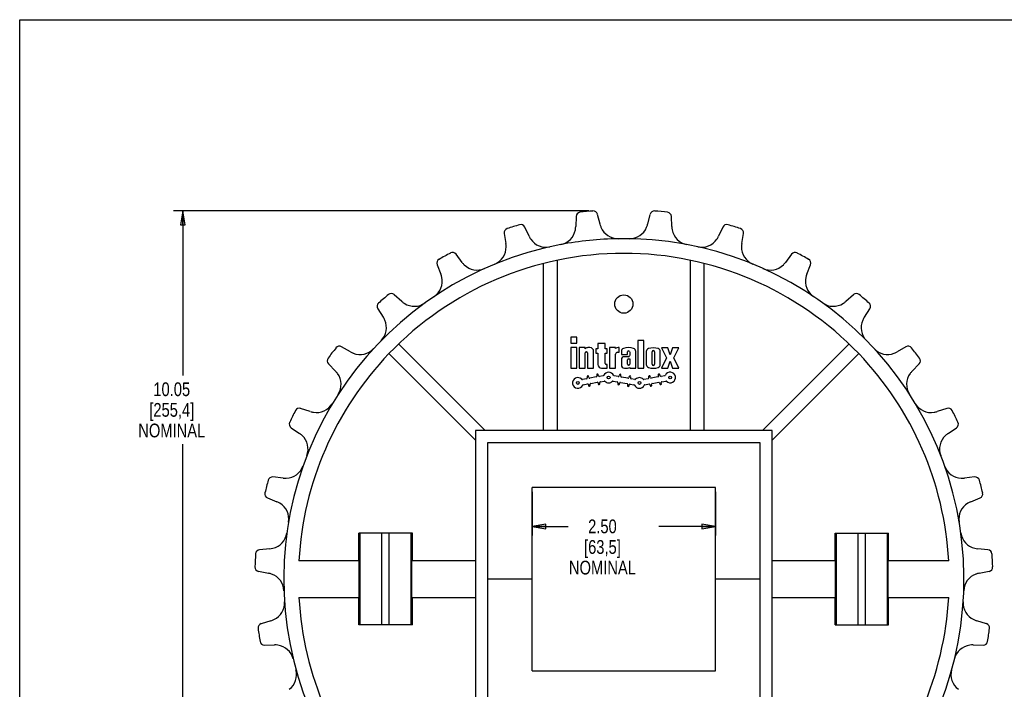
# Model space of a CAD drawing. Header units: inches. Extents: x 0 to 22, y 0 to 17.
# Tile 2 of 6: x 0 to 13.4, y 7.9 to 17. Entities that reach past the tile are written whole.
import ezdxf

# ---------------------------------------------------------------- set-up
doc = ezdxf.new("R2010")
doc.units = ezdxf.units.IN
doc.header["$LTSCALE"] = 1.21
doc.header["$MEASUREMENT"] = 0
doc.layers.get('0').update_dxf_attribs({"linetype": 'CONTINUOUS'})
doc.layers.add('ALL_FEATURES', color=7, linetype='CONTINUOUS')
doc.styles.get("Standard").update_dxf_attribs({"font": 'txt', "width": 0.8})
doc.dimstyles.new('DIMSTYLE_1', dxfattribs={"dimtxt": 0.1875, "dimasz": 0.1875, "dimexe": 0.18, "dimexo": 0.0625, "dimgap": 0.09, "dimtad": 0, "dimtih": 1, "dimtoh": 1, "dimzin": 4, "dimdsep": 46, "dimtxsty": 'STANDARD', "dimblk": 'CLOSED', "dimblk1": 'CLOSED', "dimblk2": 'CLOSED', "dimcen": 0.09, "dimadec": 0, "dimazin": 0, "dimtp": 0.01, "dimtm": 0.01, "dimtfac": 1, "dimtofl": 0, "dimtmove": 0, "dimatfit": 3, "dimldrblk": 'CLOSED', "dimfxl": 1, "dimtolj": 1, "dimtzin": 4, "dimarcsym": 0})

# ---------------------------------------------------------------- blocks, each defined once
blk = doc.blocks.new('_CLOSED')
at = {"color": 0, "linetype": 'BYBLOCK'}
for p, q in [((0, 0), (-1, 0.167)), ((-1, 0.167), (-1, -0.167)), ((-1, -0.167), (0, 0)), ((-1, 0), (0, 0))]:
    blk.add_line(p, q, dxfattribs=at)
blk = doc.blocks.new('*D1')
at = {"color": 3, "linetype": 'CONTINUOUS'}
for p, q in [((6.994, 10.561), (6.994, 9.966)), ((9.494, 10.561), (9.494, 9.966)), ((6.994, 10.091), (7.484, 10.091)), ((9.494, 10.091), (8.721, 10.091))]:
    blk.add_line(p, q, dxfattribs=at)
at = {"color": 3, "linetype": 'CONTINUOUS', "xscale": 0.1875, "yscale": 0.1875, "zscale": 0.1875, "rotation": 180}
blk.add_blockref('_CLOSED', (6.994, 10.091), dxfattribs=at)
at = {"color": 3, "linetype": 'CONTINUOUS', "xscale": 0.1875, "yscale": 0.1875, "zscale": 0.1875}
blk.add_blockref('_CLOSED', (9.494, 10.091), dxfattribs=at)
at = {"color": 3, "linetype": 'CONTINUOUS', "insert": (7.952, 10.185), "char_height": 0.1875, "width": 1.05, "attachment_point": 2, "line_spacing_factor": 0.9}
blk.add_mtext('2.50\\P[63,5]\\PNOMINAL', dxfattribs=at)
blk = doc.blocks.new('*D2')
at = {"color": 3, "linetype": 'CONTINUOUS'}
for p, q in [((7.765, 14.392), (2.1, 14.392)), ((2.225, 14.392), (2.225, 12.149)), ((2.225, 4.337), (2.225, 11.212)), ((8.181, 4.337), (2.1, 4.337))]:
    blk.add_line(p, q, dxfattribs=at)
at = {"color": 3, "linetype": 'CONTINUOUS', "xscale": 0.1875, "yscale": 0.1875, "zscale": 0.1875}
for p, rotation in [((2.225, 14.392), 90), ((2.225, 4.337), 270)]:
    blk.add_blockref('_CLOSED', p, dxfattribs=dict(at, rotation=rotation))
at = {"color": 3, "linetype": 'CONTINUOUS', "insert": (2.075, 12.055), "char_height": 0.1875, "width": 1.05, "attachment_point": 2, "line_spacing_factor": 0.9}
blk.add_mtext('10.05\\P[255,4]\\PNOMINAL', dxfattribs=at)

msp = doc.modelspace()

# ---------------------------------------------------------------- linework, layer by layer
at = {"color": 7, "linetype": 'CONTINUOUS'}
for p, q in [((0, 0), (0, 17)), ((0, 17), (22, 17)), ((8.601, 14.346), (8.568, 14.211)), ((8.9, 14.178), (8.894, 14.316)), ((6.952, 14.047), (6.892, 14.172)), ((9.595, 14.172), (9.536, 14.047)), ((6.611, 14.084), (6.634, 13.947)), ((9.853, 13.947), (9.876, 14.084)), ((6.037, 13.691), (5.954, 13.802)), ((10.533, 13.802), (10.45, 13.691)), ((5.696, 13.659), (5.746, 13.53)), ((10.741, 13.53), (10.791, 13.659)), ((5.213, 13.159), (5.109, 13.25)), ((11.378, 13.25), (11.274, 13.159)), ((4.886, 13.059), (4.961, 12.942)), ((11.527, 12.942), (11.602, 13.059)), ((7.519, 12.672), (7.519, 12.588)), ((7.603, 12.672), (7.519, 12.672)), ((7.603, 12.588), (7.603, 12.672)), ((4.513, 12.471), (4.393, 12.54)), ((7.519, 12.588), (7.603, 12.588)), ((7.519, 12.528), (7.519, 12.248)), ((7.603, 12.528), (7.519, 12.528)), ((7.603, 12.248), (7.603, 12.528)), ((7.633, 12.528), (7.633, 12.248)), ((7.717, 12.528), (7.633, 12.528)), ((7.717, 12.513), (7.717, 12.528)), ((7.782, 12.528), (7.754, 12.528)), ((7.863, 12.511), (7.863, 12.455)), ((7.891, 12.511), (7.863, 12.511)), ((7.891, 12.584), (7.891, 12.511)), ((7.989, 12.584), (7.891, 12.584)), ((7.989, 12.511), (7.989, 12.584)), ((8.017, 12.511), (7.989, 12.511)), ((8.017, 12.455), (8.017, 12.511)), ((8.048, 12.528), (8.048, 12.248)), ((8.132, 12.528), (8.048, 12.528)), ((8.132, 12.515), (8.132, 12.528)), ((8.179, 12.528), (8.166, 12.528)), ((8.179, 12.467), (8.179, 12.528)), ((8.437, 12.626), (8.437, 12.248)), ((8.518, 12.626), (8.437, 12.626)), ((8.518, 12.248), (8.518, 12.626)), ((8.759, 12.525), (8.826, 12.388)), ((8.846, 12.525), (8.759, 12.525)), ((8.877, 12.428), (8.846, 12.525)), ((8.907, 12.525), (8.877, 12.428)), ((8.994, 12.525), (8.907, 12.525)), ((8.927, 12.388), (8.994, 12.525)), ((12.094, 12.54), (11.974, 12.471)), ((7.717, 12.248), (7.717, 12.458)), ((7.731, 12.472), (7.734, 12.472)), ((7.748, 12.458), (7.748, 12.248)), ((7.832, 12.248), (7.832, 12.478)), ((7.863, 12.455), (7.891, 12.455)), ((7.891, 12.455), (7.891, 12.299)), ((7.989, 12.313), (7.989, 12.455)), ((7.989, 12.455), (8.017, 12.455)), ((8.132, 12.248), (8.132, 12.441)), ((8.157, 12.467), (8.179, 12.467)), ((8.21, 12.477), (8.21, 12.436)), ((8.21, 12.436), (8.293, 12.436)), ((8.21, 12.363), (8.21, 12.29)), ((8.308, 12.405), (8.252, 12.405)), ((8.293, 12.436), (8.293, 12.471)), ((8.294, 12.304), (8.294, 12.363)), ((8.308, 12.377), (8.325, 12.377)), ((8.324, 12.471), (8.324, 12.42)), ((8.325, 12.377), (8.325, 12.304)), ((8.406, 12.248), (8.406, 12.477)), ((8.549, 12.475), (8.549, 12.299)), ((8.63, 12.301), (8.63, 12.472)), ((8.661, 12.472), (8.661, 12.301)), ((8.742, 12.299), (8.742, 12.475)), ((8.826, 12.388), (8.759, 12.248)), ((8.994, 12.248), (8.927, 12.388)), ((4.213, 12.307), (4.31, 12.208)), ((7.519, 12.248), (7.603, 12.248)), ((7.633, 12.248), (7.717, 12.248)), ((7.748, 12.248), (7.832, 12.248)), ((7.941, 12.248), (8.017, 12.248)), ((8.017, 12.299), (8.003, 12.299)), ((8.017, 12.248), (8.017, 12.299)), ((8.048, 12.248), (8.132, 12.248)), ((8.252, 12.248), (8.296, 12.248)), ((8.311, 12.29), (8.308, 12.29)), ((8.325, 12.259), (8.325, 12.248)), ((8.325, 12.248), (8.406, 12.248)), ((8.437, 12.248), (8.518, 12.248)), ((8.759, 12.248), (8.846, 12.248)), ((8.846, 12.248), (8.877, 12.346)), ((8.877, 12.346), (8.907, 12.248)), ((8.907, 12.248), (8.994, 12.248)), ((12.178, 12.208), (12.275, 12.307)), ((7.735, 12.104), (7.678, 12.094)), ((7.742, 12.131), (7.744, 12.117)), ((7.766, 12.121), (7.764, 12.135)), ((7.868, 12.128), (7.779, 12.112)), ((7.874, 12.155), (7.877, 12.141)), ((7.899, 12.145), (7.896, 12.158)), ((7.962, 12.145), (7.912, 12.136)), ((8.168, 12.134), (8.111, 12.145)), ((8.183, 12.157), (8.181, 12.144)), ((8.203, 12.14), (8.205, 12.153)), ((8.3, 12.111), (8.212, 12.127)), ((8.316, 12.134), (8.313, 12.12)), ((8.335, 12.116), (8.338, 12.13)), ((8.395, 12.094), (8.344, 12.103)), ((8.575, 12.104), (8.518, 12.094)), ((8.582, 12.131), (8.584, 12.117)), ((8.606, 12.121), (8.604, 12.135)), ((8.708, 12.128), (8.619, 12.112)), ((8.714, 12.155), (8.717, 12.141)), ((8.739, 12.145), (8.736, 12.158)), ((8.802, 12.145), (8.752, 12.136)), ((7.691, 12.023), (7.748, 12.033)), ((7.761, 12.024), (7.763, 12.01)), ((7.785, 12.014), (7.783, 12.028)), ((7.792, 12.041), (7.88, 12.056)), ((7.893, 12.047), (7.896, 12.033)), ((7.918, 12.037), (7.915, 12.051)), ((7.924, 12.064), (7.975, 12.073)), ((8.098, 12.073), (8.155, 12.063)), ((8.164, 12.05), (8.162, 12.036)), ((8.184, 12.032), (8.186, 12.046)), ((8.199, 12.055), (8.288, 12.039)), ((8.297, 12.026), (8.294, 12.013)), ((8.316, 12.009), (8.319, 12.023)), ((8.332, 12.032), (8.382, 12.023)), ((8.531, 12.023), (8.588, 12.033)), ((8.601, 12.024), (8.603, 12.01)), ((8.625, 12.014), (8.623, 12.028)), ((8.632, 12.041), (8.72, 12.056)), ((8.733, 12.047), (8.736, 12.033)), ((8.758, 12.037), (8.755, 12.051)), ((8.764, 12.064), (8.815, 12.073)), ((3.966, 11.657), (3.834, 11.7)), ((12.653, 11.7), (12.521, 11.657)), ((3.705, 11.436), (3.82, 11.358)), ((12.668, 11.358), (12.783, 11.436)), ((6.385, 11.232), (6.385, 7.514)), ((10.103, 11.232), (6.385, 11.232)), ((10.103, 7.514), (10.103, 11.232)), ((3.594, 10.749), (3.456, 10.765)), ((13.031, 10.765), (12.893, 10.749)), ((6.994, 8.123), (6.994, 10.623)), ((9.494, 10.623), (6.994, 10.623)), ((9.494, 8.123), (9.494, 10.623)), ((3.382, 10.48), (3.511, 10.427)), ((12.977, 10.427), (13.105, 10.48)), ((3.412, 9.785), (3.274, 9.773)), ((13.213, 9.773), (13.075, 9.785)), ((3.259, 9.479), (3.395, 9.452)), ((13.092, 9.452), (13.228, 9.479)), ((6.994, 9.373), (6.385, 9.373)), ((10.103, 9.373), (9.494, 9.373)), ((3.428, 8.804), (3.295, 8.764)), ((13.192, 8.764), (13.059, 8.804)), ((3.34, 8.473), (3.479, 8.475)), ((13.009, 8.475), (13.148, 8.473)), ((6.994, 8.123), (9.494, 8.123))]:
    msp.add_line(p, q, dxfattribs=at)
for centre in [(8.037, 12.121), (8.877, 12.121), (7.617, 12.047), (8.457, 12.047)]:
    msp.add_circle(centre, 0.0196, dxfattribs=at)
for centre, radius, start, end in [((8.66, 14.332), 0.06, 85.2054, 166.2795), ((8.244, 9.373), 5.036, 83.1817, 85.2054), ((8.834, 14.314), 0.06, 2.1075, 83.1817), ((6.67, 14.094), 0.06, 108.4312, 189.5054), ((8.244, 9.373), 5.036, 106.4075, 108.4312), ((6.838, 14.147), 0.06, 25.3334, 106.4075), ((8.323, 14.264), 0.25, 269.0674, 337.9442), ((8.277, 14.282), 0.3, 337.9442, 346.2795), ((9.199, 14.189), 0.3, 182.1075, 190.4429), ((9.15, 14.18), 0.25, 190.4429, 259.3197), ((9.649, 14.147), 0.06, 73.5925, 154.6666), ((8.244, 9.373), 5.036, 71.5688, 73.5925), ((9.817, 14.094), 0.06, 350.4946, 71.5688), ((8.244, 9.373), 4.641, 100.6803, 90.9326), ((7.223, 14.175), 0.3, 205.3334, 213.6687), ((7.181, 14.148), 0.25, 213.6687, 282.5456), ((9.306, 14.148), 0.25, 257.4544, 326.3313), ((9.265, 14.175), 0.3, 326.3313, 334.6666), ((6.388, 13.899), 0.25, 292.2932, 1.17), ((6.338, 13.898), 0.3, 1.17, 9.5054), ((10.149, 13.898), 0.3, 170.4946, 178.83), ((10.099, 13.899), 0.25, 178.83, 247.7068), ((5.752, 13.681), 0.06, 120.0441, 201.1183), ((8.244, 9.373), 5.036, 118.0204, 120.0441), ((5.906, 13.766), 0.06, 36.9463, 118.0204), ((10.581, 13.766), 0.06, 61.9796, 143.0537), ((8.244, 9.373), 5.036, 59.9559, 61.9796), ((10.735, 13.681), 0.06, 338.8817, 59.9559), ((6.277, 13.871), 0.3, 216.9463, 225.2816), ((6.242, 13.836), 0.25, 225.2816, 294.1585), ((10.245, 13.836), 0.25, 245.8415, 314.7184), ((10.21, 13.871), 0.3, 314.7184, 323.0537), ((5.515, 13.433), 0.25, 303.9061, 12.7829), ((5.467, 13.422), 0.3, 12.7829, 21.1183), ((10.972, 13.433), 0.25, 167.2171, 236.0939), ((11.021, 13.422), 0.3, 158.8817, 167.2171), ((8.244, 9.373), 5.036, 129.6333, 131.657), ((5.07, 13.206), 0.06, 48.5592, 129.6333), ((11.418, 13.206), 0.06, 50.3667, 131.4408), ((8.244, 9.373), 5.036, 48.343, 50.3667), ((4.936, 13.091), 0.06, 131.657, 212.7312), ((5.412, 13.384), 0.3, 228.5592, 236.8945), ((5.385, 13.342), 0.25, 236.8945, 305.7714), ((11.103, 13.342), 0.25, 234.2286, 303.1055), ((11.076, 13.384), 0.3, 303.1055, 311.4408), ((11.551, 13.091), 0.06, 327.2688, 48.343), ((4.754, 12.8), 0.25, 315.519, 24.3958), ((4.709, 12.78), 0.3, 24.3958, 32.7312), ((11.733, 12.8), 0.25, 155.6042, 224.481), ((11.779, 12.78), 0.3, 147.2688, 155.6042), ((8.244, 9.373), 5.036, 141.2462, 143.2699), ((4.363, 12.488), 0.06, 60.1721, 141.2462), ((4.644, 12.685), 0.25, 248.5074, 317.3843), ((7.754, 12.478), 0.0504, 90, 136.2383), ((7.782, 12.478), 0.0504, 0, 90), ((8.166, 12.478), 0.0504, 90, 132.7486), ((8.252, 12.477), 0.042, 107.9202, 180), ((8.308, 12.304), 0.224, 72.0798, 107.9202), ((8.364, 12.477), 0.042, 0, 72.0798), ((8.591, 12.475), 0.042, 107.4576, 180), ((8.646, 12.301), 0.224, 72.5424, 107.4576), ((8.7, 12.475), 0.042, 0, 72.5424), ((11.843, 12.685), 0.25, 222.6157, 291.4926), ((12.124, 12.488), 0.06, 38.7538, 119.8279), ((8.244, 9.373), 5.036, 36.7301, 38.7538), ((8.244, 9.373), 4.441, 136.2096, 176.773), ((4.256, 12.349), 0.06, 143.2699, 224.3441), ((4.663, 12.731), 0.3, 240.1721, 248.5074), ((7.731, 12.458), 0.014, 90, 180), ((7.734, 12.458), 0.014, 0, 90), ((8.157, 12.441), 0.0252, 90, 180), ((8.252, 12.363), 0.042, 90, 180), ((8.308, 12.471), 0.0154, 0, 180), ((8.308, 12.363), 0.014, 90, 180), ((8.308, 12.42), 0.0154, 270, 360), ((8.646, 12.472), 0.0154, 0, 180), ((8.244, 9.373), 4.441, 3.227, 43.7904), ((11.825, 12.731), 0.3, 291.4926, 299.8279), ((12.232, 12.349), 0.06, 315.6559, 36.7301), ((7.941, 12.299), 0.0504, 180, 270), ((8.003, 12.313), 0.014, 180, 270), ((8.252, 12.29), 0.042, 180, 270), ((8.308, 12.304), 0.014, 180, 270), ((8.296, 12.29), 0.042, 270, 312.8334), ((8.311, 12.304), 0.014, 270, 360), ((8.591, 12.299), 0.042, 180, 252.5424), ((8.646, 12.472), 0.224, 252.5424, 287.4576), ((8.646, 12.301), 0.0154, 180, 360), ((8.7, 12.299), 0.042, 287.4576, 360), ((4.095, 11.998), 0.3, 36.0087, 44.3441), ((4.136, 12.028), 0.25, 327.1319, 36.0087), ((7.617, 12.047), 0.0728, 44.5181, 335.4819), ((7.676, 12.106), 0.0112, 224.5181, 280), ((7.733, 12.116), 0.0112, 280, 10), ((7.753, 12.133), 0.0112, 10, 190), ((7.777, 12.123), 0.0112, 190, 280), ((7.866, 12.139), 0.0112, 280, 10), ((7.885, 12.157), 0.0112, 10, 190), ((7.91, 12.147), 0.0112, 190, 280), ((7.96, 12.156), 0.0112, 280, 335.4819), ((8.037, 12.121), 0.0728, 24.5181, 155.4819), ((8.113, 12.156), 0.0112, 204.5181, 260), ((8.17, 12.146), 0.0112, 260, 350), ((8.194, 12.155), 0.0112, 350, 170), ((8.214, 12.138), 0.0112, 170, 260), ((8.302, 12.122), 0.0112, 260, 350), ((8.327, 12.132), 0.0112, 350, 170), ((8.346, 12.114), 0.0112, 170, 260), ((8.397, 12.106), 0.0112, 260, 315.4819), ((8.457, 12.047), 0.0728, 44.5181, 135.4819), ((8.516, 12.106), 0.0112, 224.5181, 280), ((8.573, 12.116), 0.0112, 280, 10), ((8.593, 12.133), 0.0112, 10, 190), ((8.617, 12.123), 0.0112, 190, 280), ((8.706, 12.139), 0.0112, 280, 10), ((8.725, 12.157), 0.0112, 10, 190), ((8.75, 12.147), 0.0112, 190, 280), ((8.8, 12.156), 0.0112, 280, 335.4819), ((8.877, 12.121), 0.0728, 224.5181, 155.4819), ((12.352, 12.028), 0.25, 143.9913, 212.8681), ((12.392, 11.998), 0.3, 135.6559, 143.9913), ((7.693, 12.012), 0.0112, 100, 155.4819), ((7.75, 12.022), 0.0112, 10, 100), ((7.774, 12.012), 0.0112, 190, 10), ((7.794, 12.03), 0.0112, 100, 190), ((7.882, 12.045), 0.0112, 10, 100), ((7.907, 12.035), 0.0112, 190, 10), ((7.926, 12.053), 0.0112, 100, 190), ((7.977, 12.062), 0.0112, 44.5181, 100), ((8.037, 12.121), 0.0728, 224.5181, 315.4819), ((8.096, 12.062), 0.0112, 80, 135.4819), ((8.153, 12.052), 0.0112, 350, 80), ((8.173, 12.034), 0.0112, 170, 350), ((8.197, 12.044), 0.0112, 80, 170), ((8.286, 12.028), 0.0112, 350, 80), ((8.305, 12.011), 0.0112, 170, 350), ((8.33, 12.021), 0.0112, 80, 170), ((8.38, 12.012), 0.0112, 24.5181, 80), ((8.457, 12.047), 0.0728, 204.5181, 335.4819), ((8.533, 12.012), 0.0112, 100, 155.4819), ((8.59, 12.022), 0.0112, 10, 100), ((8.614, 12.012), 0.0112, 190, 10), ((8.634, 12.03), 0.0112, 100, 190), ((8.722, 12.045), 0.0112, 10, 100), ((8.747, 12.035), 0.0112, 190, 10), ((8.766, 12.053), 0.0112, 100, 190), ((8.817, 12.062), 0.0112, 44.5181, 100), ((3.816, 11.643), 0.06, 71.785, 152.8591), ((4.051, 11.893), 0.25, 260.1203, 328.9972), ((12.436, 11.893), 0.25, 211.0028, 279.8797), ((12.672, 11.643), 0.06, 27.1409, 108.215), ((8.244, 9.373), 5.036, 152.8591, 154.8828), ((4.06, 11.942), 0.3, 251.785, 260.1203), ((12.427, 11.942), 0.3, 279.8797, 288.215), ((8.244, 9.373), 5.036, 25.1172, 27.1409), ((3.738, 11.485), 0.06, 154.8828, 235.957), ((12.749, 11.485), 0.06, 304.043, 25.1172), ((3.652, 11.109), 0.3, 47.6216, 55.957), ((3.685, 11.146), 0.25, 338.7448, 47.6216), ((12.802, 11.146), 0.25, 132.3784, 201.2552), ((12.836, 11.109), 0.3, 124.043, 132.3784), ((3.63, 10.997), 0.25, 271.7332, 340.6101), ((12.857, 10.997), 0.25, 199.3899, 268.2668), ((3.449, 10.705), 0.06, 83.3979, 164.472), ((3.629, 11.047), 0.3, 263.3979, 271.7332), ((12.859, 11.047), 0.3, 268.2668, 276.6021), ((13.038, 10.705), 0.06, 15.528, 96.6021), ((8.244, 9.373), 5.036, 164.472, 166.4957), ((8.244, 9.373), 5.036, 13.5043, 15.528), ((3.405, 10.535), 0.06, 166.4957, 247.5699), ((13.082, 10.535), 0.06, 292.4301, 13.5043), ((3.396, 10.149), 0.3, 59.2345, 67.5699), ((3.422, 10.192), 0.25, 350.3577, 59.2345), ((13.066, 10.192), 0.25, 120.7655, 189.6423), ((13.091, 10.149), 0.3, 112.4301, 120.7655), ((3.398, 10.035), 0.25, 283.3461, 352.223), ((13.09, 10.035), 0.25, 187.777, 256.6539), ((8.244, 9.373), 5.036, 176.0849, 178.1086), ((3.279, 9.713), 0.06, 95.0108, 176.0849), ((3.386, 10.084), 0.3, 275.0108, 283.3461), ((13.101, 10.084), 0.3, 256.6539, 264.9892), ((13.208, 9.713), 0.06, 3.9151, 84.9892), ((8.244, 9.373), 5.036, 1.8914, 3.9151), ((3.27, 9.537), 0.06, 178.1086, 259.1828), ((3.339, 9.158), 0.3, 70.8475, 79.1828), ((3.356, 9.205), 0.25, 1.9706, 70.8475), ((13.132, 9.205), 0.25, 109.1525, 178.0294), ((13.148, 9.158), 0.3, 100.8172, 109.1525), ((13.217, 9.537), 0.06, 280.8172, 1.8914), ((3.364, 9.046), 0.25, 294.959, 3.8359), ((8.244, 9.373), 4.441, 183.227, 223.7904), ((8.244, 9.373), 4.441, 316.2096, 356.773), ((13.124, 9.046), 0.25, 176.1641, 245.041), ((3.313, 8.707), 0.06, 106.6237, 187.6978), ((3.343, 9.091), 0.3, 286.6237, 294.959), ((13.145, 9.091), 0.3, 245.041, 253.3763), ((13.175, 8.707), 0.06, 352.3022, 73.3763), ((8.244, 9.373), 5.036, 187.6978, 189.7215), ((8.244, 9.373), 5.036, 350.2785, 352.3022), ((3.339, 8.533), 0.06, 189.7215, 270.7957), ((3.483, 8.175), 0.3, 82.4604, 90.7957), ((3.489, 8.224), 0.25, 13.5835, 82.4604), ((12.998, 8.224), 0.25, 97.5396, 166.4165), ((13.005, 8.175), 0.3, 89.2043, 97.5396), ((13.148, 8.533), 0.06, 269.2043, 350.2785), ((3.529, 8.07), 0.25, 306.5719, 15.4488), ((12.958, 8.07), 0.25, 164.5512, 233.4281)]:
    msp.add_arc(centre, radius, start, end, dxfattribs=at)
at = {"layer": 'ALL_FEATURES', "color": 7, "linetype": 'CONTINUOUS'}
for p, q in [((7.593, 14.316), (7.588, 14.178)), ((7.919, 14.211), (7.886, 14.346)), ((7.337, 11.398), (7.337, 13.721)), ((9.15, 13.721), (9.15, 11.398)), ((7.15, 11.398), (7.15, 13.677)), ((9.337, 13.677), (9.337, 11.398)), ((5.17, 12.579), (6.351, 11.398)), ((10.136, 11.398), (11.317, 12.579)), ((6.219, 11.266), (5.038, 12.447)), ((11.45, 12.447), (10.269, 11.266)), ((6.219, 11.398), (6.219, 7.348)), ((10.269, 11.398), (6.219, 11.398)), ((10.269, 7.348), (10.269, 11.398)), ((4.628, 9.623), (4.628, 9.998)), ((5.36, 9.998), (4.628, 9.998)), ((4.644, 8.748), (4.644, 9.998)), ((4.944, 8.748), (4.944, 9.998)), ((5.044, 8.748), (5.044, 9.998)), ((5.344, 8.748), (5.344, 9.998)), ((5.36, 9.623), (5.36, 9.998)), ((11.13, 9.998), (11.857, 9.998)), ((11.13, 9.623), (11.13, 9.998)), ((11.144, 8.748), (11.144, 9.998)), ((11.444, 8.748), (11.444, 9.998)), ((11.544, 8.748), (11.544, 9.998)), ((11.844, 8.748), (11.844, 9.998)), ((11.857, 9.623), (11.857, 9.998)), ((4.634, 9.623), (3.81, 9.623)), ((4.634, 9.123), (4.634, 9.623)), ((5.353, 9.123), (5.353, 9.623)), ((6.219, 9.623), (5.353, 9.623)), ((11.134, 9.623), (10.269, 9.623)), ((11.134, 9.123), (11.134, 9.623)), ((12.678, 9.623), (11.853, 9.623)), ((11.853, 9.123), (11.853, 9.623)), ((3.81, 9.123), (4.634, 9.123)), ((4.628, 8.748), (4.628, 9.123)), ((5.353, 9.123), (6.219, 9.123)), ((5.36, 8.748), (5.36, 9.123)), ((10.269, 9.123), (11.134, 9.123)), ((11.13, 8.748), (11.13, 9.123)), ((11.853, 9.123), (12.678, 9.123)), ((11.857, 8.748), (11.857, 9.123)), ((5.36, 8.748), (4.628, 8.748)), ((11.13, 8.748), (11.857, 8.748))]:
    msp.add_line(p, q, dxfattribs=at)
msp.add_circle((8.244, 13.123), 0.125, dxfattribs=at)
for centre, radius, start, end in [((8.244, 9.373), 5.036, 94.7946, 96.8183), ((7.828, 14.332), 0.06, 13.7205, 94.7946), ((7.653, 14.314), 0.06, 96.8183, 177.8925), ((7.337, 14.18), 0.25, 280.6803, 349.5571), ((7.288, 14.189), 0.3, 349.5571, 357.8925), ((8.21, 14.282), 0.3, 193.7205, 202.0558), ((8.164, 14.264), 0.25, 202.0558, 270.9326), ((8.244, 9.373), 4.641, 90.9326, 100.6803), ((8.244, 9.373), 4.441, 43.7904, 136.2096)]:
    msp.add_arc(centre, radius, start, end, dxfattribs=at)

# ---------------------------------------------------------------- dimensions: what is measured, and where the dimension line sits
at = {"color": 3, "linetype": 'CONTINUOUS'}
for base, p1, p2, angle, picture, middle in [((2.225, 14.3919), (8.1812, 4.3371), (7.7653, 14.3919), 90, '*D2', (1.925, 11.6803)), ((6.994, 10.091), (9.494, 10.561), (6.994, 10.561), 180, '*D1', (7.765, 9.81))]:
    dim = msp.add_linear_dim(base=base, p1=p1, p2=p2, angle=angle, text='<>\\PNOMINAL', dimstyle='DIMSTYLE_1', dxfattribs=at)
    dim.commit()
    dim.dimension.update_dxf_attribs({"geometry": picture, "text_midpoint": middle, "dimtype": 160})

doc.saveas('drawing.dxf')
